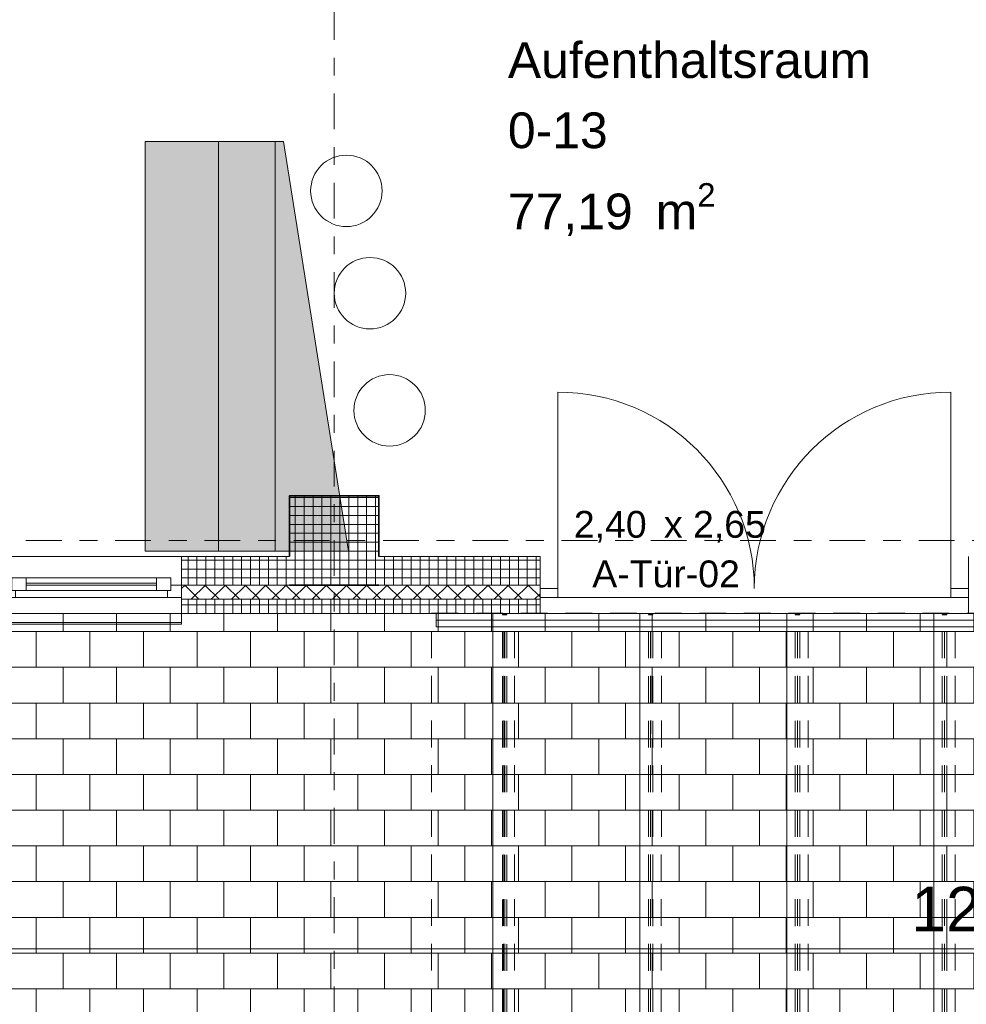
# Model space of a CAD drawing. Header units: metres. Extents: x -167 to 262, y -186 to 508.
# Tile 129 of 161: x 45.99 to 51.29, y 25.99 to 31.5. Entities that reach past the tile are written whole.
import ezdxf
from ezdxf.enums import TextEntityAlignment as Align

# ---------------------------------------------------------------- set-up
doc = ezdxf.new("R2010")
doc.units = ezdxf.units.M
doc.header["$MEASUREMENT"] = 0
for name, pattern in [('Raster', [0.4, 0.2, -0.1, 0, -0.1]), ('Strichlinie eng', [0.23, 0.15, -0.08]), ('Untersicht', [0.2, 0.15, -0.05])]:
    doc.linetypes.add(name, pattern=pattern)
for name, color, linetype in [('10 Stütze', 7, 'Continuous'), ('10 Wand außen', 7, 'Continuous'), ('20 Decke', 7, 'Continuous'), ('30 Dachaufbau', 7, 'Continuous'), ('30 Dachstuhl', 7, 'Continuous'), ('50 Küche', 7, 'Continuous'), ('60 Auffüllung', 7, 'Continuous'), ('80 Raum', 7, 'Continuous'), ('90 Achsraster', 7, 'Continuous'), ('94 Genehmigungsplanung Bemaßung', 7, 'Continuous')]:
    doc.layers.add(name, color=color, linetype=linetype)
doc.styles.add('ERSTELLTER_STIL_1', font='arial.ttf')
doc.styles.add('ERSTELLTER_STIL_2', font='arial.ttf')
doc.dimstyles.new('ERSTELLTER_STIL__1', dxfattribs={"dimtxt": 0.25, "dimasz": 0.19, "dimexe": 0.18, "dimexo": 0.1, "dimgap": 0, "dimtad": 1, "dimtih": 1, "dimtoh": 1, "dimzin": 0, "dimdsep": 46, "dimtxsty": 'ERSTELLTER_STIL_1', "dimblk": 'ARROWHEAD_6', "dimblk1": 'ARROWHEAD_6', "dimblk2": 'ARROWHEAD_6', "dimcen": 0.09, "dimclrd": 7, "dimclre": 7, "dimclrt": 7, "dimazin": 0, "dimtfac": 1, "dimtdec": 4, "dimtmove": 0, "dimatfit": 3, "dimfxl": 1, "dimtolj": 1, "dimtzin": 0, "dimarcsym": 0})
doc.dimstyles.new('ERSTELLTER_STIL__2', dxfattribs={"dimtxt": 0.25, "dimasz": 0.19, "dimexe": 0.18, "dimexo": 0.1, "dimgap": 0, "dimtad": 1, "dimzin": 0, "dimdsep": 46, "dimtxsty": 'ERSTELLTER_STIL_1', "dimblk": 'ARROWHEAD_6', "dimblk1": 'ARROWHEAD_6', "dimblk2": 'ARROWHEAD_6', "dimcen": 0.09, "dimclrd": 7, "dimclre": 7, "dimclrt": 7, "dimazin": 0, "dimtfac": 1, "dimtdec": 4, "dimtmove": 0, "dimatfit": 3, "dimfxl": 1, "dimtolj": 1, "dimtzin": 0, "dimarcsym": 0})
pattern_1 = [(0, (27236.132094, 33357.27905), (0, 0.05), []), (90, (27236.132094, 33357.27905), (-0.05, 0), [])]

# ---------------------------------------------------------------- blocks, each defined once
blk = doc.blocks.new('Aufenthaltsraum_0-13_1_1', base_point=(49.8662, 32.5128))
at = {"layer": '80 Raum', "color": 7, "lineweight": 18, "insert": (48.7233, 30.5894), "char_height": 0.2, "attachment_point": 1, "style": 'ERSTELLTER_STIL_1'}
blk.add_mtext('\\A1;{\\pql;\\pt0,0.2;\\fArial|b0|i0|c0|p0;\\W1.000000;77,19\\fArial|b0|i0|c0|p0;\\W1.000000;\\A1{\\H.66x;\\S^  ;}\\fArial|b0|i0|c0|p0;\\W1.000000; m\\fArial|b0|i0|c0|p0;\\W1.000000;\\A1{\\H.66x;\\S2^  ;}}', dxfattribs=at)
at = {"layer": '80 Raum', "color": 7, "lineweight": 18, "style": 'ERSTELLTER_STIL_1'}
for tag, p in [('DUMMY_850', (50.7206, 31.4237)), ('ROOM_NAME', (48.7233, 31.378)), ('DUMMY_851', (49.2723, 31.0309)), ('ROOM_NUMBER', (48.7233, 30.9851)), ('DUMMY_852', (48.7233, 30.638))]:
    blk.add_attdef(tag, text='', height=0.2, dxfattribs=at).set_placement(p, align=Align.TOP_LEFT)
blk = doc.blocks.new('I-Träger gelocht 27')
at = {"layer": '30 Dachstuhl', "color": 7, "linetype": 'Untersicht', "lineweight": 13}
for p, q in [((0, 0), (0, 0.12)), ((5, 0.12), (0, 0.12)), ((0, 0.12), (0, 0)), ((5, 0), (5, 0.12)), ((5, 0), (5, 0.12)), ((0, 0.06), (5, 0.06)), ((0, 0), (5, 0))]:
    blk.add_line(p, q, dxfattribs=at)
at = {"layer": '30 Dachstuhl', "color": 7, "linetype": 'Untersicht', "lineweight": 13, "flags": 128}
blk.add_lwpolyline([(0, 0), (5, 0), (5, 0.12), (0, 0.12)], close=True, dxfattribs=at)
blk = doc.blocks.new('SHS kaltgewalzter Träger 27')
at = {"layer": '30 Dachstuhl', "color": 7, "linetype": 'Untersicht', "lineweight": 13}
for p, q in [((-0.0013, 0.0125), (-0.0013, -0.0125)), ((-0.0013, 0.0125), (4.9918, 0.0125)), ((-0.0007, 0), (4.9925, 0)), ((4.9931, 0.0125), (4.9918, 0.0125)), ((4.9918, 0.0125), (4.9918, -0.0125)), ((4.9919, -0.0105), (4.9919, 0.0105)), ((4.9919, 0.0105), (4.993, 0.0105)), ((4.993, 0.0105), (4.993, -0.0105)), ((4.9931, -0.0125), (4.9931, 0.0125)), ((-0.0013, -0.0125), (4.9918, -0.0125)), ((4.9918, -0.0125), (4.9931, -0.0125)), ((4.993, -0.0105), (4.9919, -0.0105))]:
    blk.add_line(p, q, dxfattribs=at)
blk = doc.blocks.new('1-Flügelfenster 27_2')
at = {"layer": '10 Wand außen', "color": 7, "linetype": 'Continuous', "lineweight": 13}
for p, q in [((-0.505, 0.16), (0.505, 0.16)), ((-0.505, -0.07), (-0.505, -0.22)), ((0.505, -0.22), (0.505, -0.07)), ((-0.505, -0.16), (-0.505, -0.21)), ((0.505, -0.21), (0.505, -0.16)), ((-0.505, -0.21), (0.505, -0.21)), ((-0.505, -0.22), (0.505, -0.22))]:
    blk.add_line(p, q, dxfattribs=at)
at = {"layer": '10 Wand außen', "color": 8, "linetype": 'Continuous', "lineweight": 18}
for p, q in [((-0.505, 0), (-0.505, 0.16)), ((0.505, 0), (0.505, 0.16)), ((-0.505, -0.07), (-0.505, 0)), ((-0.505, -0.07), (-0.505, 0)), ((0.505, -0.07), (0.505, 0)), ((0.505, -0.07), (0.505, 0)), ((-0.505, -0.08), (-0.505, -0.07)), ((-0.505, -0.16), (-0.505, -0.08)), ((0.505, -0.08), (0.505, -0.07)), ((0.505, -0.16), (0.505, -0.08))]:
    blk.add_line(p, q, dxfattribs=at)
at = {"layer": '10 Wand außen', "color": 7, "linetype": 'Continuous', "lineweight": 18}
for p, q in [((-0.505, 0), (-0.445, 0)), ((-0.445, -0.03), (-0.445, 0.04)), ((-0.445, 0.04), (-0.365, 0.04)), ((-0.445, 0), (-0.445, -0.03)), ((-0.365, 0.04), (0.365, 0.04)), ((-0.365, 0.04), (-0.365, -0.03)), ((-0.365, 0.01), (0.365, 0.01)), ((0.365, -0.03), (0.365, 0.04)), ((0.365, 0.04), (0.445, 0.04)), ((0.445, 0.04), (0.445, -0.03)), ((0.445, -0.03), (0.445, 0)), ((0.445, 0), (0.505, 0)), ((-0.445, -0.03), (-0.425, -0.03)), ((-0.365, -0.03), (-0.445, -0.03)), ((-0.425, -0.03), (-0.425, -0.07)), ((0.365, 0), (-0.365, 0)), ((0.365, -0.03), (-0.365, -0.03)), ((0.445, -0.03), (0.365, -0.03)), ((0.425, -0.07), (0.425, -0.03)), ((0.425, -0.03), (0.445, -0.03)), ((-0.425, -0.07), (-0.505, -0.07)), ((0.425, -0.07), (-0.425, -0.07)), ((0.505, -0.07), (0.425, -0.07))]:
    blk.add_line(p, q, dxfattribs=at)
at = {"layer": '10 Wand außen', "color": 7, "linetype": 'Strichlinie eng', "lineweight": 13}
blk.add_line((-0.505, -0.16), (0.505, -0.16), dxfattribs=at)
blk = doc.blocks.new('Eingang 02 2-Fl 27')
at = {"layer": '10 Wand außen', "color": 7, "linetype": 'Continuous', "lineweight": 18}
for p, q in [((-1.1, 0), (-1.1, 1.1)), ((1.1, 0), (1.1, 1.1)), ((-1.1, 0), (-1.2, 0)), ((-1.2, 0), (-1.2, -0.05)), ((-1.1, -0.04), (-1.1, 0)), ((1.1, -0.04), (1.1, 0)), ((1.1, 0), (1.2, 0)), ((1.2, 0), (1.2, -0.05)), ((-1.2, -0.05), (-1.1, -0.05)), ((-1.1, -0.05), (-1.1, -0.04)), ((1.1, -0.05), (1.1, -0.04)), ((1.2, -0.05), (1.1, -0.05))]:
    blk.add_line(p, q, dxfattribs=at)
at = {"layer": '10 Wand außen', "color": 8, "linetype": 'Continuous', "lineweight": 18}
for p, q in [((-1.2, 0.18), (-1.2, 0.02)), ((1.2, 0.18), (1.2, 0.02)), ((-1.2, 0.02), (-1.2, 0)), ((-1.2, 0), (-1.2, -0.05)), ((-1.2, 0), (-1.2, -0.05)), ((1.2, 0.02), (1.2, 0)), ((1.2, 0), (1.2, -0.05)), ((1.2, 0), (1.2, -0.05)), ((-1.2, -0.05), (-1.2, -0.06)), ((1.2, -0.05), (1.2, -0.06)), ((-1.2, -0.06), (-1.2, -0.14)), ((1.2, -0.06), (1.2, -0.14))]:
    blk.add_line(p, q, dxfattribs=at)
at = {"layer": '10 Wand außen', "color": 7, "linetype": 'Continuous', "lineweight": 13}
for centre, start, end in [((-1.1, 0), 0, 90), ((1.1, 0), 90, 180)]:
    blk.add_arc(centre, 1.1, start, end, dxfattribs=at)
blk = doc.blocks.new('T Marker 27_18')
at = {"layer": '10 Wand außen', "color": 7, "lineweight": 13, "char_height": 0.15, "attachment_point": 7, "style": 'ERSTELLTER_STIL_1'}
for s, insert in [('\\A1;{\\pql;\\pt0;\\fArial|b0|i0|c0|p0;\\W1.000000;2,40\\fArial|b0|i0|c0|p0;\\W1.000000;\\A1{\\H.66x;\\S^  ;}\\fArial|b0|i0|c0|p0;\\W1.000000; x 2,65\\fArial|b0|i0|c0|p0;\\W1.000000;\\A1{\\H.66x;\\S^  ;}}', (-1.0106, 0.0609)), ('\\A1;{\\pql;\\pt0;\\fArial|b0|i0|c0|p0;\\W1.000000;A-Tür-02\\fArial|b0|i0|c0|p0;\\W1.000000;\\fArial|b0|i0|c0|p0;\\W1.000000;\\fArial|b0|i0|c0|p0;\\W1.000000;}', (-0.9075, -0.1747))]:
    blk.add_mtext(s, dxfattribs=dict(at, insert=insert))
blk = doc.blocks.new('Standard-Rastermarker_137')
at = {"layer": '90 Achsraster', "color": 14, "linetype": 'Raster', "lineweight": 18, "true_color": 0xa80000}
blk.add_line((1, 0), (24.7309, 0), dxfattribs=at)
at = {"layer": '90 Achsraster', "color": 14, "lineweight": 18, "true_color": 0xa80000, "style": 'ERSTELLTER_STIL_2'}
for tag, p in [('AC_MarkerText_1_0', (-0.5686, -0.0686)), ('AC_MarkerText_1_1', (25.8623, -0.0686))]:
    blk.add_attdef(tag, text='', height=0.3, rotation=90, dxfattribs=at).set_placement(p, align=Align.TOP_CENTER)
blk = doc.blocks.new('Standard-Rastermarker_139')
at = {"layer": '90 Achsraster', "color": 14, "linetype": 'Raster', "lineweight": 18, "true_color": 0xa80000}
blk.add_line((1, 0), (45.4427, 0), dxfattribs=at)
at = {"layer": '90 Achsraster', "color": 14, "lineweight": 18, "true_color": 0xa80000, "style": 'ERSTELLTER_STIL_2'}
for tag, p in [('AC_MarkerText_1_0', (-0.35, 0.15)), ('AC_MarkerText_1_1', (46.7927, 0.15))]:
    blk.add_attdef(tag, text='', height=0.3, dxfattribs=at).set_placement(p, align=Align.TOP_CENTER)
blk = doc.blocks.new('Barhocker 2 27')
at = {"layer": '50 Küche', "color": 7, "linetype": 'Continuous', "lineweight": 13, "flags": 128}
blk.add_lwpolyline([(0.2, 0, 1), (-0.2, 0, 1)], format="xyb", close=True, dxfattribs=at)
blk = doc.blocks.new('UAP Träger 27')
at = {"layer": '30 Dachstuhl', "color": 7, "linetype": 'Continuous', "lineweight": 13}
for p, q in [((0, 0), (9.83, 0)), ((9.83, 0.0375), (4.915, 0.0375)), ((9.83, 0), (9.83, 0.0375)), ((9.83, -0.0375), (9.83, 0)), ((4.915, -0.0375), (9.83, -0.0375))]:
    blk.add_line(p, q, dxfattribs=at)
blk = doc.blocks.new('*D483', base_point=(27236.1321, 33357.279))
at = {"layer": '94 Genehmigungsplanung Bemaßung', "color": 7, "linetype": 'Continuous', "lineweight": 13}
for p, q in [((60.8659, 28.5997), (61.0659, 28.3997)), ((61.1534, 28.4997), (60.7784, 28.4997)), ((60.9659, 28.1797), (60.9659, 28.4997)), ((60.8659, 28.2797), (61.0659, 28.0797)), ((61.1534, 28.1797), (60.7784, 28.1797)), ((60.9659, 28.0297), (60.9659, 28.1797))]:
    blk.add_line(p, q, dxfattribs=at)
at = {"layer": '94 Genehmigungsplanung Bemaßung', "color": 7, "lineweight": 13, "insert": (60.9159, 27.6983), "char_height": 0.25, "attachment_point": 7, "rotation": 90, "style": 'ERSTELLTER_STIL_1'}
blk.add_mtext('\\A1;{\\pql;\\fArial|b0|i0|c0|p0;\\W1.000000;32}', dxfattribs=at)
blk = doc.blocks.new('ARROWHEAD_6')
at = {"color": 0, "linetype": 'Continuous', "lineweight": 0}
for p, q in [((-0.5, -0.5), (0.5, 0.5)), ((0, 0), (-1, 0))]:
    blk.add_line(p, q, dxfattribs=at)
blk = doc.blocks.new('*D491', base_point=(27236.1321, 33357.279))
at = {"layer": '94 Genehmigungsplanung Bemaßung', "color": 7, "linetype": 'Continuous', "lineweight": 13}
for p, q in [((62.4525, 43.8997), (62.2525, 44.0997)), ((62.3525, 43.9997), (62.3525, 44.1497)), ((62.54, 43.9997), (62.165, 43.9997)), ((62.3525, 28.1797), (62.3525, 43.9997)), ((62.2525, 28.2797), (62.4525, 28.0797)), ((62.54, 28.1797), (62.165, 28.1797))]:
    blk.add_line(p, q, dxfattribs=at)
at = {"layer": '94 Genehmigungsplanung Bemaßung', "color": 7, "lineweight": 13, "insert": (62.3025, 35.6607), "char_height": 0.25, "attachment_point": 7, "rotation": 90, "style": 'ERSTELLTER_STIL_1'}
blk.add_mtext('\\A1;{\\pql;\\fArial|b0|i0|c0|p0;\\W1.000000;15,82}', dxfattribs=at)
blk = doc.blocks.new('*D510', base_point=(27236.1321, 33357.279))
at = {"layer": '94 Genehmigungsplanung Bemaßung', "color": 7, "linetype": 'Continuous', "lineweight": 13}
for p, q in [((45.363, 26.1165), (45.363, 26.4915)), ((57.8425, 26.1165), (57.8425, 26.4915)), ((45.463, 26.404), (45.263, 26.204)), ((57.9425, 26.404), (57.7425, 26.204)), ((45.363, 26.304), (57.8425, 26.304))]:
    blk.add_line(p, q, dxfattribs=at)
at = {"layer": '94 Genehmigungsplanung Bemaßung', "color": 7, "lineweight": 13, "char_height": 0.25, "attachment_point": 7, "style": 'ERSTELLTER_STIL_1'}
for s, insert in [('\\A1;{\\pql;\\fArial|b0|i0|c0|p0;\\W1.000000;12,48}', (50.9831, 26.354)), ('\\A1;{\\pql;\\fArial|b0|i0|c0|p0;\\W1.000000;32}', (57.3611, 26.354))]:
    blk.add_mtext(s, dxfattribs=dict(at, insert=insert))
blk = doc.blocks.new('*D512', base_point=(27236.1321, 33357.279))
at = {"layer": '94 Genehmigungsplanung Bemaßung', "color": 7, "linetype": 'Continuous', "lineweight": 13}
for p, q in [((15.4411, 28.9197), (15.6411, 28.7197)), ((15.7286, 28.8197), (15.3536, 28.8197)), ((15.5411, 28.1797), (15.5411, 28.8197)), ((15.4411, 28.2797), (15.6411, 28.0797)), ((15.7286, 28.1797), (15.3536, 28.1797)), ((15.5411, 28.0297), (15.5411, 28.1797))]:
    blk.add_line(p, q, dxfattribs=at)
at = {"layer": '94 Genehmigungsplanung Bemaßung', "color": 7, "lineweight": 13, "insert": (15.4911, 28.309), "char_height": 0.25, "attachment_point": 7, "rotation": 90, "style": 'ERSTELLTER_STIL_1'}
blk.add_mtext('\\A1;{\\pql;\\fArial|b0|i0|c0|p0;\\W1.000000;64}', dxfattribs=at)

msp = doc.modelspace()

# ---------------------------------------------------------------- hatches: boundary and pattern name
at = {"layer": '10 Stütze', "linetype": 'Continuous', "lineweight": 18}
h = msp.add_hatch(dxfattribs=at)
h.set_pattern_fill('Beton__Fertigteil_Träger_1D', color=8, style=0, pattern_type=2)
h.set_pattern_definition(pattern_1)
h.paths.add_polyline_path([(47.5011, 28.4997), (48.0011, 28.4997), (48.0011, 28.8397), (47.5011, 28.8397)])
h = msp.add_hatch(dxfattribs=at)
h.set_pattern_fill('Beton__Fertigteil_Träger_1D', color=8, style=0, pattern_type=2)
h.set_pattern_definition(pattern_1)
h.paths.add_polyline_path([(48.0011, 28.4997), (47.5011, 28.4997), (47.5011, 28.3397), (48.0011, 28.3397)])
at = {"layer": '10 Wand außen', "linetype": 'Continuous', "lineweight": 18}
h = msp.add_hatch(dxfattribs=at)
h.set_pattern_fill('Beton__Fertigteil_Träger_1D', color=8, style=0, pattern_type=2)
h.set_pattern_definition(pattern_1)
h.paths.add_polyline_path([(47.5011, 28.4997), (46.8961, 28.4997), (46.8961, 28.3397), (47.5011, 28.3397)])
h = msp.add_hatch(dxfattribs=at)
h.set_pattern_fill('Beton__Fertigteil_Träger_1D', color=8, style=0, pattern_type=2)
h.set_pattern_definition(pattern_1)
h.paths.add_polyline_path([(48.9034, 28.4997), (48.0011, 28.4997), (48.0011, 28.3397), (48.9034, 28.3397)])
h = msp.add_hatch(dxfattribs=at)
h.set_pattern_fill('Dämmung__hart_1_0001', color=8, style=0, pattern_type=2)
h.set_pattern_definition([(45, (27236.132094, 33357.27905), (-0.0565685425, 0.0565685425), []), (135, (27236.132094, 33357.27905), (0.0565685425, 0.0565685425), [])])
h.paths.add_polyline_path([(46.8961, 28.2597), (48.9034, 28.2597), (48.9034, 28.3397), (46.8961, 28.3397), (46.8961, 28.2697)])
h = msp.add_hatch(dxfattribs=at)
h.set_pattern_fill('Beton__Fertigteil_Träger_1D', color=8, style=0, pattern_type=2)
h.set_pattern_definition(pattern_1)
h.paths.add_polyline_path([(46.8961, 28.1797), (48.9034, 28.1797), (48.9034, 28.2597), (46.8961, 28.2597)])
at = {"layer": '20 Decke', "linetype": 'Continuous', "lineweight": 0, "true_color": 0xfefefe}
for points in [[(46.6917, 28.5297), (47.4197, 28.5297), (47.4197, 30.8219), (46.6917, 30.8219)], [(47.1024, 28.5297), (47.8304, 28.5297), (47.4664, 30.8219), (47.1024, 30.8219)]]:
    msp.add_hatch(color=7, dxfattribs=at).paths.add_polyline_path(points)
at = {"layer": '60 Auffüllung', "linetype": 'Continuous', "lineweight": 18, "true_color": 0xefefef}
h = msp.add_hatch(dxfattribs=at)
h.set_pattern_fill('Erde_1_0001', style=0, pattern_type=2)
h.set_pattern_definition([(0, (27236.1321, 33357.27905), (0, 0.779422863), [0.04875, -0.40125]), (0, (27236.3571, 33357.66876), (0, 0.779422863), [0.04875, -0.40125]), (60, (27236.1321, 33357.27905), (-0.675, 0.389711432), [0.04875, -0.40125]), (60, (27236.5821, 33357.27905), (-0.675, 0.389711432), [0.04875, -0.40125]), (120, (27236.18084, 33357.27905), (0.675, 0.389711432), [0.04875, -0.40125]), (120, (27236.63084, 33357.27905), (0.675, 0.389711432), [0.04875, -0.40125]), (0, (27236.1321, 33357.35405), (0, 0.15), [0, -0.15, 0, -0.225]), (45, (27236.2071, 33357.35405), (-0.1060660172, 0.1060660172), [0, -0.1125, 0, -0.1875])])
h.paths.add_polyline_path([(2.3366, 24.8593), (2.3419, 13.496, 0.033836), (8.8613, 14.0911, 0.026308), (13.8582, 15.1616, -0.024635), (17.3411, 16.2775), (17.3411, 24.6258), (15.3411, 24.6258), (15.3411, 30.4887), (17.3411, 30.4887), (17.3411, 43.9997), (58.1625, 43.9997), (58.1625, 45.7494), (101.6632, 45.7486), (101.6702, 49.0078), (2.342, 49.0078)])
h.paths.add_polyline_path([(9.5982, 27.1903), (4.651, 27.1903), (4.651, 42.9257), (4.651, 43.8257), (9.5982, 43.8257), (9.5982, 42.9257)], flags=0)
h.paths.add_polyline_path([(14.4618, 25.704, -0.414214), (13.8618, 26.304, -0.414214), (14.4618, 26.904, -0.414214), (15.0618, 26.304, -0.414214)], flags=0)
at = {"layer": '60 Auffüllung', "linetype": 'Continuous', "lineweight": 18, "true_color": 0xb4b4b4}
h = msp.add_hatch(dxfattribs=at)
h.set_pattern_fill('Ziegelstein___Pflasterun_4D', color=253, style=0, pattern_type=2)
h.set_pattern_definition([(0, (27236.1321, 33357.27905), (0, 0.2), []), (90, (27236.1321, 33357.27905), (-0.3, 0), [0.2, -0.2]), (90, (27236.2821, 33357.47905), (-0.3, 0), [0.2, -0.2])])
h.paths.add_polyline_path([(58.1625, 28.1797), (40.1468, 28.1799), (40.1468, 25.7124), (48.2276, 25.7124), (48.2276, 25.4124), (40.1468, 25.4124), (40.1468, 25.1797), (48.2276, 25.1797), (48.2276, 23.1797), (59.4625, 23.1797), (59.4625, 37.0289), (58.1625, 37.0289), (58.1625, 36.8952), (57.9625, 36.8952), (57.9625, 34.8852), (58.1625, 34.8852)])
h.paths.add_polyline_path([(48.8462, 23.8253), (59.1866, 23.8253), (59.1866, 23.5253), (48.8462, 23.5253)], flags=0)

# ---------------------------------------------------------------- linework, layer by layer
at = {"layer": '10 Stütze', "color": 7, "linetype": 'Continuous', "lineweight": 35, "flags": 128}
for points in [[(48.0011, 28.4997), (48.0011, 28.8397), (47.5011, 28.8397), (47.5011, 28.4997)], [(47.5011, 28.3397), (48.0011, 28.3397)]]:
    msp.add_lwpolyline(points, dxfattribs=at)
at = {"layer": '10 Wand außen', "color": 8, "linetype": 'Continuous', "lineweight": 18}
for p, q in [((46.8961, 28.3397), (46.8961, 28.4997)), ((48.9034, 28.4997), (48.9034, 28.3397)), ((46.8961, 28.2697), (46.8961, 28.3397)), ((48.9034, 28.3397), (48.9034, 28.3197)), ((48.9034, 28.3197), (48.9034, 28.2697)), ((46.8961, 28.2597), (46.8961, 28.2697)), ((46.8961, 28.1797), (46.8961, 28.2597)), ((48.9034, 28.2697), (48.9034, 28.2597)), ((48.9034, 28.2597), (48.9034, 28.1797))]:
    msp.add_line(p, q, dxfattribs=at)
at = {"layer": '10 Wand außen', "color": 7, "linetype": 'Continuous', "lineweight": 13}
for p, q in [((47.5011, 28.3397), (46.8961, 28.3397)), ((48.9034, 28.3397), (48.0011, 28.3397)), ((48.9034, 28.2597), (46.8961, 28.2597))]:
    msp.add_line(p, q, dxfattribs=at)
at = {"layer": '10 Wand außen', "color": 7, "linetype": 'Continuous', "lineweight": 13, "flags": 128}
for points in [[(47.5011, 28.4997), (46.8961, 28.4997)], [(48.9034, 28.4997), (48.0011, 28.4997)], [(46.8961, 28.1797), (48.9034, 28.1797)]]:
    msp.add_lwpolyline(points, dxfattribs=at)
at = {"layer": '20 Decke', "color": 7, "linetype": 'Continuous', "lineweight": 13, "flags": 128}
msp.add_lwpolyline([(52.5025, 43.6797), (48.0011, 43.6797), (48.0011, 43.3397), (47.5011, 43.3397), (47.5011, 43.6797), (43.0011, 43.6797), (43.0011, 43.3397), (42.5011, 43.3397), (42.5011, 43.6797), (38.0011, 43.6797), (38.0011, 43.3397), (38.0011, 28.8397), (38.0011, 28.4997), (42.5011, 28.4997), (42.5011, 28.8397), (43.0011, 28.8397), (43.0011, 28.4997), (47.5011, 28.4997), (47.5011, 28.8397), (48.0011, 28.8397), (48.0011, 28.4997), (48.9034, 28.4997), (48.9034, 28.2697), (51.3034, 28.2697)], dxfattribs=at)
msp.add_lwpolyline([(52.5025, 43.6797), (48.0011, 43.6797), (48.0011, 43.3397), (47.5011, 43.3397), (47.5011, 43.6797), (43.0011, 43.6797), (43.0011, 43.3397), (42.5011, 43.3397), (42.5011, 43.6797), (38.0011, 43.6797), (38.0011, 43.3397), (38.0011, 28.8397), (38.0011, 28.4997), (42.5011, 28.4997), (42.5011, 28.8397), (43.0011, 28.8397), (43.0011, 28.4997), (47.5011, 28.4997), (47.5011, 28.8397), (48.0011, 28.8397), (48.0011, 28.4997), (48.9034, 28.4997), (48.9034, 28.2697), (51.3034, 28.2697)], dxfattribs=at)
for points in [[(46.6917, 28.5297), (47.4197, 28.5297), (47.4197, 30.8219), (46.6917, 30.8219)], [(47.1024, 28.5297), (47.8304, 28.5297), (47.4664, 30.8219), (47.1024, 30.8219)]]:
    msp.add_lwpolyline(points, close=True, dxfattribs=at)
at = {"layer": '30 Dachaufbau', "color": 7, "linetype": 'Untersicht', "lineweight": 13, "flags": 128}
for points in [[(48.2957, 28.182), (58.1625, 28.182)], [(48.2957, 28.1809), (48.2957, 28.182)], [(48.2957, 28.1809), (58.1625, 28.1809)], [(48.2957, 23.1809), (48.2957, 28.1809)]]:
    msp.add_lwpolyline(points, dxfattribs=at)
at = {"layer": '60 Auffüllung', "color": 8, "linetype": 'Continuous', "lineweight": 18, "flags": 128}
msp.add_lwpolyline([(58.1625, 28.1797), (58.1625, 34.8852), (57.9625, 34.8852), (57.9625, 36.8952), (58.1625, 36.8952), (58.1625, 37.0289), (59.4625, 37.0289), (59.4625, 23.1797), (48.2276, 23.1797), (48.2276, 25.1797), (40.1468, 25.1797), (40.1468, 25.4124), (48.2276, 25.4124), (48.2276, 25.7124), (40.1468, 25.7124), (40.1468, 28.1799)], close=True, dxfattribs=at)

# ---------------------------------------------------------------- block references
at = {"layer": '10 Wand außen', "color": 7, "linetype": 'Continuous', "lineweight": 18, "xscale": -1}
for name, p in [('Eingang 02 2-Fl 27', (50.1034, 28.3197)), ('1-Flügelfenster 27_2', (46.3911, 28.3397))]:
    msp.add_blockref(name, p, dxfattribs=at)
at = {"layer": '10 Wand außen', "color": 7, "lineweight": 13}
msp.add_blockref('T Marker 27_18', (50.1034, 28.4997), dxfattribs=at)
at = {"layer": '30 Dachstuhl', "color": 7, "linetype": 'Continuous', "lineweight": 13, "rotation": 179.9945255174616}
msp.add_blockref('UAP Träger 27', (58.1513, 28.1422), dxfattribs=at)
at = {"layer": '30 Dachstuhl', "color": 7, "linetype": 'Untersicht', "lineweight": 13, "rotation": 89.99452551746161}
for name, p in [('I-Träger gelocht 27', (48.7594, 23.1809)), ('SHS kaltgewalzter Träger 27', (48.7053, 23.1809)), ('I-Träger gelocht 27', (49.5824, 23.1809)), ('SHS kaltgewalzter Träger 27', (49.5226, 23.1816)), ('I-Träger gelocht 27', (50.4054, 23.1809)), ('SHS kaltgewalzter Träger 27', (50.3452, 23.1816)), ('I-Träger gelocht 27', (51.2284, 23.1809)), ('SHS kaltgewalzter Träger 27', (51.1681, 23.1816))]:
    msp.add_blockref(name, p, dxfattribs=at)
at = {"layer": '50 Küche', "color": 7, "linetype": 'Continuous', "lineweight": 18, "rotation": 180}
for p in [(47.8188, 30.546), (47.951, 29.9732), (48.0609, 29.3175)]:
    msp.add_blockref('Barhocker 2 27', p, dxfattribs=at)
at = {"layer": '80 Raum', "color": 7, "linetype": 'Continuous', "lineweight": 18}
msp.add_blockref('Aufenthaltsraum_0-13_1_1', (49.8662, 32.5128), dxfattribs=at).add_auto_attribs({'ROOM_NAME': 'Aufenthaltsraum', 'ROOM_NUMBER': '0-13'})
at = {"layer": '90 Achsraster', "color": 7, "linetype": 'Continuous', "lineweight": 18, "rotation": 270}
msp.add_blockref('Standard-Rastermarker_137', (47.7511, 47.5916), dxfattribs=at)
at = {"layer": '90 Achsraster', "color": 7, "linetype": 'Continuous', "lineweight": 18}
msp.add_blockref('Standard-Rastermarker_139', (13.5244, 28.5897), dxfattribs=at)

# ---------------------------------------------------------------- dimensions: what is measured, and where the dimension line sits
at = {"layer": '94 Genehmigungsplanung Bemaßung', "color": 7, "linetype": 'Continuous', "lineweight": 13}
for base, p1, p2, picture, middle in [((62.3525, 43.9997), (58.1625, 28.1797), (47.9546, 43.9997), '*D491', (62.1775, 36.0795)), ((15.5411, 28.8197), (47.9568, 28.1797), (18.0011, 28.8197), '*D512', (15.3661, 28.4993)), ((60.9659, 28.4997), (47.9568, 28.1797), (57.5025, 28.4997), '*D483', (60.7909, 27.8886))]:
    dim = msp.add_linear_dim(base=base, p1=p1, p2=p2, angle=90, dimstyle='ERSTELLTER_STIL__2', dxfattribs=at)
    dim.commit()
    dim.dimension.update_dxf_attribs({"geometry": picture, "text_midpoint": middle, "dimtype": 160, "text_rotation": 90})
dim = msp.add_linear_dim(base=(57.8425, 26.304), p1=(45.363, 30.9174), p2=(57.8425, 36.0897), dimstyle='ERSTELLTER_STIL__1', dxfattribs=at)
dim.commit()
dim.dimension.update_dxf_attribs({"geometry": '*D510', "text_midpoint": (51.4018, 26.479), "dimtype": 160})

doc.saveas('drawing.dxf')
